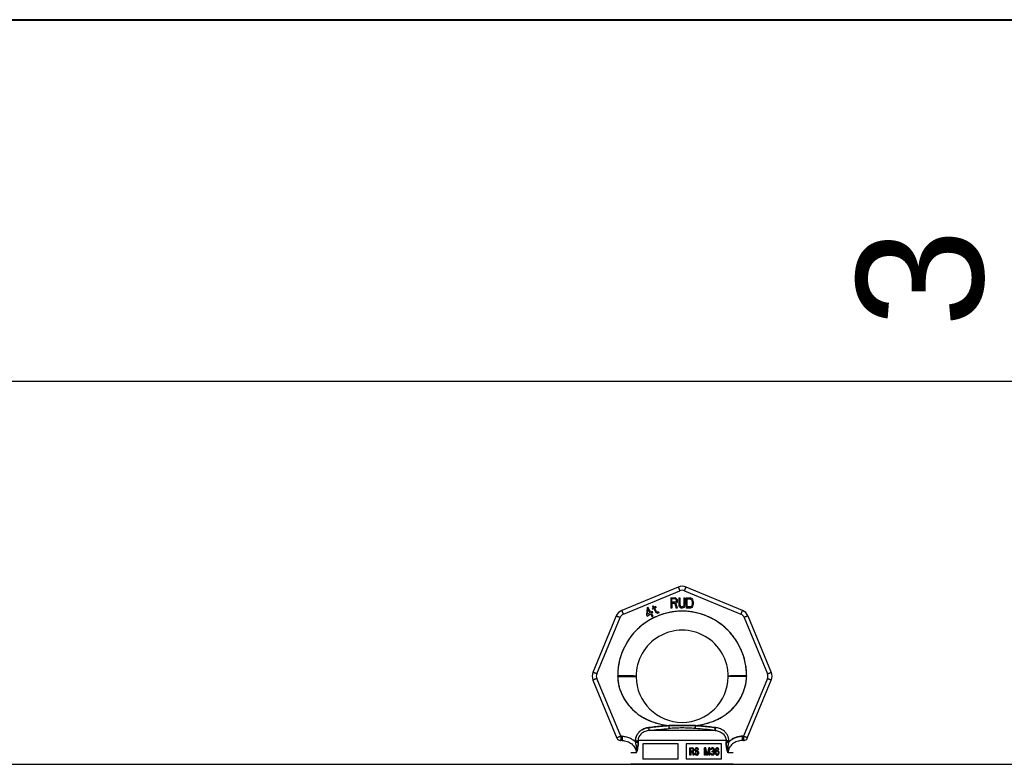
# Model space of a CAD drawing. Header units: millimetres. Extents: x 0 to 297, y 0 to 210.
# Tile 17 of 29: x 86 to 114, y 189 to 210. Entities that reach past the tile are written whole.
import ezdxf

# ---------------------------------------------------------------- set-up
doc = ezdxf.new("R2010")
doc.units = ezdxf.units.MM
doc.header["$LTSCALE"] = 16.335
doc.layers.get('0').update_dxf_attribs({"linetype": 'CONTINUOUS'})
doc.layers.add('001-M31079-X02', color=7, linetype='CONTINUOUS')
doc.styles.add('TEXTSTYLE_2', font='arial.ttf')

# ---------------------------------------------------------------- blocks, each defined once
blk = doc.blocks.new('MARGEA4_BL0', base_point=(148.514, 105.014))
at = {"color": 7, "linetype": 'Continuous'}
for p, q in [((297.014, 210.014), (0.014, 210.014)), ((287.014, 200.014), (10.014, 200.014))]:
    blk.add_line(p, q, dxfattribs=at)
at = {"color": 7, "linetype": 'Continuous', "style": 'TEXTSTYLE_2', "oblique": 0}
blk.add_text('3', height=3.5, rotation=90, dxfattribs=at).set_placement((113.139, 201.514))

msp = doc.modelspace()

# ---------------------------------------------------------------- linework, layer by layer
at = {"color": 7, "linetype": 'Continuous'}
for p, q in [((0, 210), (297, 210)), ((64.506, 189.436), (116.835, 189.436))]:
    msp.add_line(p, q, dxfattribs=at)
at = {"layer": '001-M31079-X02', "color": 9, "linetype": 'Continuous'}
for p, q in [((104.705, 194.334), (103.147, 193.688)), ((103.19, 193.588), (104.749, 194.233)), ((104.878, 194.233), (106.437, 193.588)), ((106.48, 193.688), (104.922, 194.334)), ((102.993, 193.535), (102.348, 191.977)), ((102.452, 191.937), (103.098, 193.496)), ((106.529, 193.496), (107.175, 191.937)), ((106.634, 193.535), (107.279, 191.977)), ((102.348, 191.76), (103.011, 190.159)), ((103.114, 190.21), (102.452, 191.807)), ((103.032, 191.865), (103.032, 191.885)), ((107.175, 191.807), (106.513, 190.21)), ((106.596, 191.885), (106.595, 191.865)), ((106.616, 190.159), (107.279, 191.76)), ((105.724, 190.369), (103.903, 190.369)), ((104.444, 190.506), (104.45, 190.425)), ((104.444, 190.506), (104.45, 190.425)), ((105.177, 190.425), (105.183, 190.506)), ((105.183, 190.506), (105.177, 190.425)), ((103.114, 190.21), (103.114, 190.093)), ((103.152, 190.21), (103.114, 190.21)), ((103.152, 190.093), (103.114, 190.093)), ((103.152, 190.21), (103.152, 190.093)), ((106.475, 190.21), (106.475, 190.093)), ((106.513, 190.21), (106.475, 190.21)), ((106.513, 190.093), (106.475, 190.093)), ((106.513, 190.21), (106.513, 190.093)), ((103.524, 190.087), (103.524, 190.05)), ((106.03, 190.09), (103.597, 190.09)), ((106.103, 190.05), (106.103, 190.087)), ((103.546, 189.754), (103.399, 189.754)), ((106.228, 189.754), (106.081, 189.754))]:
    msp.add_line(p, q, dxfattribs=at)
at = {"layer": '001-M31079-X02', "color": 7, "linetype": 'Continuous'}
for p, q in [((104.505, 194.034), (104.505, 193.752)), ((104.505, 194.034), (104.618, 194.034)), ((104.533, 193.914), (104.533, 194.004)), ((104.623, 194.004), (104.533, 194.004)), ((104.623, 193.914), (104.533, 193.914)), ((104.641, 194.028), (104.618, 194.034)), ((104.623, 194.004), (104.637, 193.998)), ((104.637, 193.92), (104.623, 193.914)), ((104.637, 193.998), (104.646, 193.986)), ((104.646, 193.932), (104.637, 193.92)), ((104.641, 194.028), (104.66, 194.01)), ((104.646, 193.986), (104.651, 193.968)), ((104.651, 193.95), (104.646, 193.932)), ((104.651, 193.968), (104.651, 193.95)), ((104.66, 194.01), (104.674, 193.986)), ((104.674, 193.926), (104.66, 193.902)), ((104.674, 193.986), (104.679, 193.968)), ((104.679, 193.944), (104.674, 193.926)), ((104.679, 193.968), (104.679, 193.944)), ((104.722, 194.034), (104.722, 193.848)), ((104.722, 194.034), (104.75, 194.034)), ((104.75, 194.034), (104.75, 193.848)), ((104.863, 194.034), (104.863, 193.848)), ((104.863, 194.034), (104.891, 194.034)), ((104.891, 194.034), (104.891, 193.848)), ((104.929, 194.034), (104.929, 193.752)), ((104.929, 194.034), (105.042, 194.034)), ((104.957, 193.788), (104.957, 193.998)), ((105.042, 193.998), (104.957, 193.998)), ((105.066, 194.028), (105.042, 194.034)), ((105.042, 193.998), (105.061, 193.992)), ((105.061, 193.992), (105.075, 193.98)), ((105.066, 194.028), (105.085, 194.016)), ((105.075, 193.98), (105.085, 193.962)), ((105.085, 194.016), (105.103, 193.992)), ((105.085, 193.962), (105.089, 193.938)), ((105.089, 193.938), (105.089, 193.848)), ((105.103, 193.992), (105.113, 193.968)), ((105.118, 193.938), (105.113, 193.968)), ((105.118, 193.938), (105.118, 193.848)), ((103.842, 193.762), (103.825, 193.564)), ((103.866, 193.776), (103.842, 193.762)), ((103.854, 193.581), (103.866, 193.72)), ((103.947, 193.635), (103.866, 193.776)), ((103.866, 193.72), (103.923, 193.621)), ((103.988, 193.659), (103.947, 193.635)), ((104.018, 193.759), (103.985, 193.74)), ((103.985, 193.74), (103.997, 193.719)), ((104.006, 193.627), (103.988, 193.659)), ((104.014, 193.812), (103.993, 193.801)), ((103.993, 193.801), (104.018, 193.759)), ((104.03, 193.738), (103.997, 193.719)), ((104.038, 193.771), (104.014, 193.812)), ((104.03, 193.738), (104.09, 193.634)), ((104.083, 193.797), (104.038, 193.771)), ((104.05, 193.75), (104.095, 193.776)), ((104.104, 193.656), (104.05, 193.75)), ((104.083, 193.797), (104.095, 193.776)), ((104.09, 193.634), (104.11, 193.618)), ((104.104, 193.656), (104.117, 193.643)), ((104.136, 193.639), (104.117, 193.643)), ((104.159, 193.646), (104.136, 193.639)), ((104.159, 193.646), (104.171, 193.625)), ((104.533, 193.752), (104.505, 193.752)), ((104.533, 193.878), (104.533, 193.752)), ((104.613, 193.878), (104.533, 193.878)), ((104.613, 193.878), (104.651, 193.752)), ((104.66, 193.902), (104.641, 193.89)), ((104.684, 193.752), (104.641, 193.89)), ((104.684, 193.752), (104.651, 193.752)), ((104.722, 193.848), (104.726, 193.818)), ((104.726, 193.818), (104.736, 193.794)), ((104.736, 193.794), (104.755, 193.77)), ((104.75, 193.848), (104.755, 193.824)), ((104.755, 193.824), (104.764, 193.806)), ((104.755, 193.77), (104.773, 193.758)), ((104.764, 193.806), (104.778, 193.794)), ((104.797, 193.752), (104.773, 193.758)), ((104.797, 193.788), (104.778, 193.794)), ((104.797, 193.788), (104.816, 193.788)), ((104.816, 193.752), (104.797, 193.752)), ((104.835, 193.794), (104.816, 193.788)), ((104.839, 193.758), (104.816, 193.752)), ((104.849, 193.806), (104.835, 193.794)), ((104.858, 193.77), (104.839, 193.758)), ((104.858, 193.824), (104.849, 193.806)), ((104.863, 193.848), (104.858, 193.824)), ((104.877, 193.794), (104.858, 193.77)), ((104.887, 193.818), (104.877, 193.794)), ((104.887, 193.818), (104.891, 193.848)), ((105.042, 193.752), (104.929, 193.752)), ((105.042, 193.788), (104.957, 193.788)), ((105.061, 193.794), (105.042, 193.788)), ((105.066, 193.758), (105.042, 193.752)), ((105.075, 193.806), (105.061, 193.794)), ((105.085, 193.77), (105.066, 193.758)), ((105.085, 193.824), (105.075, 193.806)), ((105.089, 193.848), (105.085, 193.824)), ((105.103, 193.794), (105.085, 193.77)), ((105.113, 193.818), (105.103, 193.794)), ((105.113, 193.818), (105.118, 193.848)), ((103.825, 193.564), (103.843, 193.533)), ((103.843, 193.533), (103.941, 193.59)), ((103.923, 193.621), (103.854, 193.581)), ((103.941, 193.59), (103.98, 193.522)), ((104.006, 193.627), (103.966, 193.604)), ((104.008, 193.531), (103.966, 193.604)), ((103.98, 193.522), (104.008, 193.522)), ((104.11, 193.618), (104.128, 193.614)), ((104.128, 193.614), (104.143, 193.616)), ((104.171, 193.625), (104.143, 193.616)), ((103.032, 191.885), (103.032, 191.865)), ((106.595, 191.865), (106.596, 191.885)), ((103.524, 190.05), (103.524, 190.087)), ((103.524, 190.087), (103.524, 190.05)), ((103.597, 190.09), (103.597, 190.053)), ((103.724, 190.001), (103.724, 189.577)), ((104.7, 190.001), (103.724, 190.001)), ((104.7, 189.577), (104.7, 190.001)), ((104.927, 190.001), (104.927, 189.577)), ((105.903, 190.001), (104.927, 190.001)), ((105.027, 189.692), (105.027, 189.89)), ((105.027, 189.89), (105.104, 189.89)), ((105.033, 189.692), (105.033, 189.89)), ((105.044, 189.869), (105.044, 189.805)), ((105.106, 189.869), (105.044, 189.869)), ((105.051, 189.805), (105.051, 189.869)), ((105.112, 189.885), (105.097, 189.89)), ((105.1, 189.869), (105.109, 189.864)), ((105.118, 189.885), (105.104, 189.89)), ((105.106, 189.869), (105.115, 189.864)), ((105.115, 189.864), (105.109, 189.864)), ((105.109, 189.864), (105.115, 189.856)), ((105.115, 189.818), (105.109, 189.81)), ((105.118, 189.885), (105.112, 189.885)), ((105.123, 189.873), (105.112, 189.885)), ((105.115, 189.864), (105.121, 189.856)), ((105.115, 189.856), (105.118, 189.843)), ((105.121, 189.856), (105.115, 189.856)), ((105.118, 189.831), (105.115, 189.818)), ((105.121, 189.818), (105.115, 189.81)), ((105.121, 189.818), (105.115, 189.818)), ((105.13, 189.873), (105.118, 189.885)), ((105.118, 189.831), (105.118, 189.843)), ((105.124, 189.843), (105.118, 189.843)), ((105.124, 189.831), (105.118, 189.831)), ((105.121, 189.856), (105.124, 189.843)), ((105.124, 189.831), (105.121, 189.818)), ((105.13, 189.873), (105.123, 189.873)), ((105.132, 189.856), (105.123, 189.873)), ((105.124, 189.843), (105.124, 189.831)), ((105.139, 189.856), (105.13, 189.873)), ((105.135, 189.843), (105.132, 189.856)), ((105.139, 189.856), (105.132, 189.856)), ((105.132, 189.814), (105.135, 189.827)), ((105.135, 189.843), (105.135, 189.827)), ((105.142, 189.843), (105.135, 189.843)), ((105.142, 189.827), (105.135, 189.827)), ((105.142, 189.843), (105.139, 189.856)), ((105.139, 189.814), (105.142, 189.827)), ((105.142, 189.843), (105.142, 189.827)), ((105.173, 189.86), (105.17, 189.843)), ((105.17, 189.827), (105.17, 189.843)), ((105.177, 189.843), (105.17, 189.843)), ((105.17, 189.827), (105.173, 189.81)), ((105.177, 189.827), (105.17, 189.827)), ((105.185, 189.877), (105.173, 189.86)), ((105.18, 189.86), (105.173, 189.86)), ((105.18, 189.86), (105.177, 189.843)), ((105.177, 189.843), (105.177, 189.827)), ((105.177, 189.827), (105.18, 189.81)), ((105.191, 189.877), (105.18, 189.86)), ((105.197, 189.885), (105.185, 189.877)), ((105.191, 189.877), (105.185, 189.877)), ((105.188, 189.839), (105.191, 189.852)), ((105.188, 189.839), (105.188, 189.831)), ((105.194, 189.839), (105.188, 189.839)), ((105.191, 189.818), (105.188, 189.831)), ((105.194, 189.831), (105.188, 189.831)), ((105.203, 189.885), (105.191, 189.877)), ((105.191, 189.852), (105.199, 189.86)), ((105.197, 189.852), (105.191, 189.852)), ((105.197, 189.818), (105.191, 189.818)), ((105.199, 189.81), (105.191, 189.818)), ((105.194, 189.839), (105.197, 189.852)), ((105.194, 189.831), (105.194, 189.839)), ((105.197, 189.818), (105.194, 189.831)), ((105.208, 189.89), (105.197, 189.885)), ((105.203, 189.885), (105.197, 189.885)), ((105.197, 189.852), (105.206, 189.86)), ((105.206, 189.81), (105.197, 189.818)), ((105.199, 189.86), (105.208, 189.864)), ((105.206, 189.86), (105.199, 189.86)), ((105.215, 189.89), (105.203, 189.885)), ((105.206, 189.86), (105.215, 189.864)), ((105.229, 189.89), (105.208, 189.89)), ((105.232, 189.864), (105.208, 189.864)), ((105.238, 189.885), (105.223, 189.89)), ((105.226, 189.864), (105.235, 189.86)), ((105.244, 189.885), (105.229, 189.89)), ((105.232, 189.864), (105.241, 189.86)), ((105.241, 189.86), (105.235, 189.86)), ((105.235, 189.86), (105.24, 189.852)), ((105.244, 189.885), (105.238, 189.885)), ((105.249, 189.873), (105.238, 189.885)), ((105.24, 189.852), (105.243, 189.843)), ((105.247, 189.852), (105.24, 189.852)), ((105.241, 189.86), (105.247, 189.852)), ((105.243, 189.843), (105.267, 189.843)), ((105.256, 189.873), (105.244, 189.885)), ((105.247, 189.852), (105.25, 189.843)), ((105.256, 189.873), (105.249, 189.873)), ((105.258, 189.856), (105.249, 189.873)), ((105.265, 189.856), (105.256, 189.873)), ((105.261, 189.843), (105.258, 189.856)), ((105.265, 189.856), (105.258, 189.856)), ((105.267, 189.843), (105.265, 189.856)), ((105.434, 189.692), (105.434, 189.89)), ((105.467, 189.89), (105.434, 189.89)), ((105.44, 189.89), (105.44, 189.692)), ((105.451, 189.848), (105.451, 189.692)), ((105.451, 189.848), (105.492, 189.692)), ((105.458, 189.848), (105.451, 189.848)), ((105.458, 189.692), (105.458, 189.848)), ((105.458, 189.848), (105.499, 189.692)), ((105.504, 189.713), (105.46, 189.89)), ((105.51, 189.713), (105.467, 189.89)), ((105.548, 189.89), (105.504, 189.713)), ((105.554, 189.89), (105.51, 189.713)), ((105.516, 189.692), (105.557, 189.848)), ((105.522, 189.692), (105.563, 189.848)), ((105.581, 189.89), (105.548, 189.89)), ((105.557, 189.692), (105.557, 189.848)), ((105.563, 189.848), (105.557, 189.848)), ((105.563, 189.848), (105.563, 189.692)), ((105.574, 189.89), (105.574, 189.692)), ((105.581, 189.692), (105.581, 189.89)), ((105.603, 189.86), (105.6, 189.843)), ((105.622, 189.843), (105.6, 189.843)), ((105.615, 189.877), (105.603, 189.86)), ((105.61, 189.86), (105.603, 189.86)), ((105.61, 189.86), (105.607, 189.843)), ((105.622, 189.877), (105.61, 189.86)), ((105.627, 189.885), (105.615, 189.877)), ((105.622, 189.877), (105.615, 189.877)), ((105.615, 189.843), (105.621, 189.856)), ((105.621, 189.856), (105.63, 189.864)), ((105.628, 189.856), (105.621, 189.856)), ((105.633, 189.885), (105.622, 189.877)), ((105.622, 189.843), (105.628, 189.856)), ((105.647, 189.89), (105.627, 189.885)), ((105.633, 189.885), (105.627, 189.885)), ((105.628, 189.856), (105.636, 189.864)), ((105.63, 189.864), (105.644, 189.869)), ((105.636, 189.864), (105.63, 189.864)), ((105.654, 189.89), (105.633, 189.885)), ((105.636, 189.864), (105.651, 189.869)), ((105.663, 189.869), (105.644, 189.869)), ((105.66, 189.89), (105.647, 189.89)), ((105.674, 189.885), (105.653, 189.89)), ((105.656, 189.869), (105.671, 189.864)), ((105.68, 189.885), (105.66, 189.89)), ((105.663, 189.869), (105.677, 189.864)), ((105.677, 189.864), (105.671, 189.864)), ((105.671, 189.864), (105.68, 189.856)), ((105.68, 189.885), (105.674, 189.885)), ((105.685, 189.877), (105.674, 189.885)), ((105.68, 189.818), (105.674, 189.81)), ((105.677, 189.864), (105.686, 189.856)), ((105.692, 189.877), (105.68, 189.885)), ((105.686, 189.856), (105.68, 189.856)), ((105.68, 189.856), (105.685, 189.843)), ((105.685, 189.835), (105.68, 189.818)), ((105.686, 189.818), (105.68, 189.81)), ((105.686, 189.818), (105.68, 189.818)), ((105.692, 189.877), (105.685, 189.877)), ((105.697, 189.86), (105.685, 189.877)), ((105.685, 189.835), (105.685, 189.843)), ((105.692, 189.843), (105.685, 189.843)), ((105.692, 189.835), (105.685, 189.835)), ((105.686, 189.856), (105.692, 189.843)), ((105.692, 189.835), (105.686, 189.818)), ((105.691, 189.805), (105.697, 189.818)), ((105.704, 189.86), (105.692, 189.877)), ((105.692, 189.843), (105.692, 189.835)), ((105.7, 189.843), (105.697, 189.86)), ((105.704, 189.86), (105.697, 189.86)), ((105.697, 189.818), (105.7, 189.835)), ((105.704, 189.818), (105.697, 189.818)), ((105.698, 189.805), (105.704, 189.818)), ((105.7, 189.843), (105.7, 189.835)), ((105.707, 189.843), (105.7, 189.843)), ((105.707, 189.835), (105.7, 189.835)), ((105.707, 189.843), (105.704, 189.86)), ((105.704, 189.818), (105.707, 189.835)), ((105.707, 189.835), (105.707, 189.843)), ((105.729, 189.835), (105.726, 189.805)), ((105.735, 189.856), (105.729, 189.835)), ((105.736, 189.835), (105.729, 189.835)), ((105.736, 189.835), (105.733, 189.805)), ((105.744, 189.873), (105.735, 189.856)), ((105.742, 189.856), (105.735, 189.856)), ((105.742, 189.856), (105.736, 189.835)), ((105.741, 189.805), (105.744, 189.831)), ((105.75, 189.873), (105.742, 189.856)), ((105.759, 189.885), (105.744, 189.873)), ((105.75, 189.873), (105.744, 189.873)), ((105.744, 189.831), (105.747, 189.843)), ((105.75, 189.831), (105.744, 189.831)), ((105.747, 189.843), (105.753, 189.856)), ((105.753, 189.843), (105.747, 189.843)), ((105.748, 189.805), (105.75, 189.831)), ((105.765, 189.885), (105.75, 189.873)), ((105.75, 189.831), (105.753, 189.843)), ((105.753, 189.856), (105.761, 189.864)), ((105.753, 189.843), (105.759, 189.856)), ((105.759, 189.856), (105.753, 189.856)), ((105.773, 189.89), (105.759, 189.885)), ((105.765, 189.885), (105.759, 189.885)), ((105.759, 189.856), (105.768, 189.864)), ((105.773, 189.818), (105.759, 189.814)), ((105.761, 189.864), (105.77, 189.869)), ((105.768, 189.864), (105.761, 189.864)), ((105.78, 189.89), (105.765, 189.885)), ((105.78, 189.818), (105.765, 189.814)), ((105.768, 189.864), (105.777, 189.869)), ((105.794, 189.869), (105.77, 189.869)), ((105.791, 189.89), (105.773, 189.89)), ((105.794, 189.818), (105.773, 189.818)), ((105.8, 189.885), (105.785, 189.89)), ((105.788, 189.869), (105.797, 189.864)), ((105.802, 189.814), (105.788, 189.818)), ((105.806, 189.885), (105.791, 189.89)), ((105.794, 189.869), (105.803, 189.864)), ((105.809, 189.814), (105.794, 189.818)), ((105.803, 189.864), (105.797, 189.864)), ((105.797, 189.864), (105.805, 189.856)), ((105.806, 189.885), (105.8, 189.885)), ((105.814, 189.873), (105.8, 189.885)), ((105.803, 189.864), (105.812, 189.856)), ((105.812, 189.856), (105.805, 189.856)), ((105.805, 189.856), (105.811, 189.843)), ((105.821, 189.873), (105.806, 189.885)), ((105.832, 189.843), (105.811, 189.843)), ((105.812, 189.856), (105.818, 189.843)), ((105.821, 189.873), (105.814, 189.873)), ((105.823, 189.856), (105.814, 189.873)), ((105.829, 189.856), (105.821, 189.873)), ((105.826, 189.843), (105.823, 189.856)), ((105.829, 189.856), (105.823, 189.856)), ((105.832, 189.843), (105.829, 189.856)), ((105.903, 189.577), (105.903, 190.001)), ((106.03, 190.09), (106.03, 190.053)), ((106.103, 190.087), (106.103, 190.05)), ((104.7, 189.577), (103.724, 189.577)), ((105.903, 189.577), (104.927, 189.577)), ((105.051, 189.692), (105.027, 189.692)), ((105.044, 189.805), (105.106, 189.805)), ((105.044, 189.78), (105.044, 189.692)), ((105.101, 189.78), (105.044, 189.78)), ((105.051, 189.78), (105.051, 189.692)), ((105.094, 189.78), (105.118, 189.692)), ((105.109, 189.81), (105.1, 189.805)), ((105.101, 189.78), (105.124, 189.692)), ((105.115, 189.81), (105.106, 189.805)), ((105.115, 189.81), (105.109, 189.81)), ((105.112, 189.789), (105.123, 189.797)), ((105.138, 189.692), (105.112, 189.789)), ((105.118, 189.789), (105.112, 189.789)), ((105.118, 189.789), (105.13, 189.797)), ((105.145, 189.692), (105.118, 189.789)), ((105.145, 189.692), (105.118, 189.692)), ((105.123, 189.797), (105.132, 189.814)), ((105.13, 189.797), (105.123, 189.797)), ((105.13, 189.797), (105.139, 189.814)), ((105.139, 189.814), (105.132, 189.814)), ((105.161, 189.746), (105.164, 189.73)), ((105.186, 189.746), (105.161, 189.746)), ((105.164, 189.73), (105.173, 189.709)), ((105.171, 189.73), (105.164, 189.73)), ((105.168, 189.746), (105.171, 189.73)), ((105.171, 189.73), (105.18, 189.709)), ((105.18, 189.81), (105.173, 189.81)), ((105.173, 189.81), (105.185, 189.793)), ((105.18, 189.709), (105.173, 189.709)), ((105.173, 189.709), (105.188, 189.696)), ((105.182, 189.734), (105.179, 189.746)), ((105.18, 189.81), (105.191, 189.793)), ((105.18, 189.709), (105.194, 189.696)), ((105.188, 189.734), (105.182, 189.734)), ((105.191, 189.721), (105.182, 189.734)), ((105.191, 189.793), (105.185, 189.793)), ((105.185, 189.793), (105.197, 189.784)), ((105.188, 189.734), (105.186, 189.746)), ((105.197, 189.721), (105.188, 189.734)), ((105.194, 189.696), (105.188, 189.696)), ((105.188, 189.696), (105.202, 189.692)), ((105.191, 189.793), (105.203, 189.784)), ((105.197, 189.721), (105.191, 189.721)), ((105.202, 189.717), (105.191, 189.721)), ((105.194, 189.696), (105.209, 189.692)), ((105.203, 189.784), (105.197, 189.784)), ((105.197, 189.784), (105.208, 189.78)), ((105.209, 189.717), (105.197, 189.721)), ((105.206, 189.81), (105.199, 189.81)), ((105.208, 189.805), (105.199, 189.81)), ((105.232, 189.717), (105.202, 189.717)), ((105.232, 189.692), (105.202, 189.692)), ((105.203, 189.784), (105.215, 189.78)), ((105.215, 189.805), (105.206, 189.81)), ((105.232, 189.805), (105.208, 189.805)), ((105.232, 189.78), (105.208, 189.78)), ((105.24, 189.801), (105.226, 189.805)), ((105.226, 189.78), (105.238, 189.776)), ((105.238, 189.721), (105.226, 189.717)), ((105.226, 189.692), (105.24, 189.696)), ((105.247, 189.801), (105.232, 189.805)), ((105.232, 189.78), (105.244, 189.776)), ((105.244, 189.721), (105.232, 189.717)), ((105.232, 189.692), (105.247, 189.696)), ((105.244, 189.776), (105.238, 189.776)), ((105.238, 189.776), (105.246, 189.768)), ((105.246, 189.73), (105.238, 189.721)), ((105.244, 189.721), (105.238, 189.721)), ((105.247, 189.801), (105.24, 189.801)), ((105.252, 189.793), (105.24, 189.801)), ((105.24, 189.696), (105.252, 189.704)), ((105.247, 189.696), (105.24, 189.696)), ((105.244, 189.776), (105.253, 189.768)), ((105.253, 189.73), (105.244, 189.721)), ((105.253, 189.768), (105.246, 189.768)), ((105.246, 189.768), (105.252, 189.755)), ((105.252, 189.742), (105.246, 189.73)), ((105.253, 189.73), (105.246, 189.73)), ((105.259, 189.793), (105.247, 189.801)), ((105.247, 189.696), (105.259, 189.704)), ((105.259, 189.793), (105.252, 189.793)), ((105.264, 189.776), (105.252, 189.793)), ((105.252, 189.742), (105.252, 189.755)), ((105.259, 189.755), (105.252, 189.755)), ((105.259, 189.742), (105.252, 189.742)), ((105.252, 189.704), (105.264, 189.721)), ((105.259, 189.704), (105.252, 189.704)), ((105.253, 189.768), (105.259, 189.755)), ((105.259, 189.742), (105.253, 189.73)), ((105.27, 189.776), (105.259, 189.793)), ((105.259, 189.755), (105.259, 189.742)), ((105.259, 189.704), (105.27, 189.721)), ((105.27, 189.759), (105.264, 189.776)), ((105.27, 189.776), (105.264, 189.776)), ((105.264, 189.721), (105.27, 189.738)), ((105.27, 189.721), (105.264, 189.721)), ((105.276, 189.759), (105.27, 189.776)), ((105.27, 189.759), (105.27, 189.738)), ((105.276, 189.759), (105.27, 189.759)), ((105.27, 189.721), (105.276, 189.738)), ((105.276, 189.738), (105.27, 189.738)), ((105.276, 189.738), (105.276, 189.759)), ((105.458, 189.692), (105.434, 189.692)), ((105.522, 189.692), (105.492, 189.692)), ((105.51, 189.713), (105.504, 189.713)), ((105.581, 189.692), (105.557, 189.692)), ((105.598, 189.738), (105.6, 189.725)), ((105.619, 189.738), (105.598, 189.738)), ((105.607, 189.725), (105.6, 189.725)), ((105.6, 189.725), (105.606, 189.713)), ((105.604, 189.738), (105.607, 189.725)), ((105.613, 189.713), (105.606, 189.713)), ((105.606, 189.713), (105.615, 189.704)), ((105.607, 189.725), (105.613, 189.713)), ((105.615, 189.73), (105.612, 189.738)), ((105.613, 189.713), (105.622, 189.704)), ((105.622, 189.73), (105.615, 189.73)), ((105.621, 189.721), (105.615, 189.73)), ((105.622, 189.704), (105.615, 189.704)), ((105.615, 189.704), (105.627, 189.696)), ((105.622, 189.73), (105.619, 189.738)), ((105.628, 189.721), (105.621, 189.721)), ((105.627, 189.717), (105.621, 189.721)), ((105.628, 189.721), (105.622, 189.73)), ((105.622, 189.704), (105.633, 189.696)), ((105.633, 189.717), (105.627, 189.717)), ((105.641, 189.713), (105.627, 189.717)), ((105.633, 189.696), (105.627, 189.696)), ((105.627, 189.696), (105.639, 189.692)), ((105.633, 189.717), (105.628, 189.721)), ((105.648, 189.713), (105.633, 189.717)), ((105.633, 189.696), (105.645, 189.692)), ((105.669, 189.692), (105.639, 189.692)), ((105.666, 189.713), (105.641, 189.713)), ((105.644, 189.784), (105.644, 189.801)), ((105.663, 189.801), (105.644, 189.801)), ((105.663, 189.784), (105.644, 189.784)), ((105.651, 189.801), (105.651, 189.784)), ((105.674, 189.81), (105.656, 189.801)), ((105.656, 189.784), (105.674, 189.78)), ((105.674, 189.717), (105.659, 189.713)), ((105.662, 189.692), (105.674, 189.696)), ((105.68, 189.81), (105.663, 189.801)), ((105.663, 189.784), (105.68, 189.78)), ((105.68, 189.717), (105.666, 189.713)), ((105.669, 189.692), (105.68, 189.696)), ((105.68, 189.81), (105.674, 189.81)), ((105.68, 189.78), (105.674, 189.78)), ((105.674, 189.78), (105.682, 189.772)), ((105.68, 189.721), (105.674, 189.717)), ((105.68, 189.717), (105.674, 189.717)), ((105.674, 189.696), (105.685, 189.704)), ((105.68, 189.696), (105.674, 189.696)), ((105.68, 189.793), (105.691, 189.805)), ((105.686, 189.793), (105.68, 189.793)), ((105.694, 189.784), (105.68, 189.793)), ((105.68, 189.78), (105.689, 189.772)), ((105.685, 189.73), (105.68, 189.721)), ((105.686, 189.721), (105.68, 189.717)), ((105.686, 189.721), (105.68, 189.721)), ((105.68, 189.696), (105.692, 189.704)), ((105.682, 189.772), (105.688, 189.755)), ((105.689, 189.772), (105.682, 189.772)), ((105.688, 189.738), (105.685, 189.73)), ((105.692, 189.73), (105.685, 189.73)), ((105.685, 189.704), (105.694, 189.713)), ((105.692, 189.704), (105.685, 189.704)), ((105.686, 189.793), (105.698, 189.805)), ((105.701, 189.784), (105.686, 189.793)), ((105.692, 189.73), (105.686, 189.721)), ((105.688, 189.738), (105.688, 189.755)), ((105.695, 189.755), (105.688, 189.755)), ((105.695, 189.738), (105.688, 189.738)), ((105.689, 189.772), (105.695, 189.755)), ((105.698, 189.805), (105.691, 189.805)), ((105.695, 189.738), (105.692, 189.73)), ((105.692, 189.704), (105.701, 189.713)), ((105.701, 189.784), (105.694, 189.784)), ((105.7, 189.772), (105.694, 189.784)), ((105.694, 189.713), (105.7, 189.725)), ((105.701, 189.713), (105.694, 189.713)), ((105.695, 189.755), (105.695, 189.738)), ((105.703, 189.755), (105.7, 189.772)), ((105.707, 189.772), (105.7, 189.772)), ((105.7, 189.725), (105.703, 189.738)), ((105.7, 189.725), (105.707, 189.725)), ((105.707, 189.772), (105.701, 189.784)), ((105.701, 189.713), (105.707, 189.725)), ((105.703, 189.755), (105.703, 189.738)), ((105.709, 189.755), (105.703, 189.755)), ((105.709, 189.738), (105.703, 189.738)), ((105.709, 189.755), (105.707, 189.772)), ((105.707, 189.725), (105.709, 189.738)), ((105.709, 189.738), (105.709, 189.755)), ((105.726, 189.776), (105.726, 189.805)), ((105.733, 189.805), (105.726, 189.805)), ((105.726, 189.776), (105.729, 189.746)), ((105.733, 189.776), (105.726, 189.776)), ((105.729, 189.746), (105.735, 189.725)), ((105.736, 189.746), (105.729, 189.746)), ((105.733, 189.805), (105.733, 189.776)), ((105.733, 189.776), (105.736, 189.746)), ((105.742, 189.725), (105.735, 189.725)), ((105.735, 189.725), (105.744, 189.709)), ((105.736, 189.746), (105.742, 189.725)), ((105.759, 189.814), (105.741, 189.797)), ((105.741, 189.805), (105.741, 189.797)), ((105.748, 189.805), (105.741, 189.805)), ((105.748, 189.797), (105.741, 189.797)), ((105.742, 189.725), (105.75, 189.709)), ((105.744, 189.763), (105.747, 189.776)), ((105.744, 189.763), (105.744, 189.751)), ((105.75, 189.763), (105.744, 189.763)), ((105.747, 189.738), (105.744, 189.751)), ((105.75, 189.751), (105.744, 189.751)), ((105.75, 189.709), (105.744, 189.709)), ((105.744, 189.709), (105.759, 189.696)), ((105.747, 189.776), (105.753, 189.784)), ((105.753, 189.776), (105.747, 189.776)), ((105.753, 189.738), (105.747, 189.738)), ((105.753, 189.725), (105.747, 189.738)), ((105.765, 189.814), (105.748, 189.797)), ((105.748, 189.797), (105.748, 189.805)), ((105.75, 189.763), (105.753, 189.776)), ((105.75, 189.751), (105.75, 189.763)), ((105.753, 189.738), (105.75, 189.751)), ((105.75, 189.709), (105.765, 189.696)), ((105.753, 189.784), (105.761, 189.793)), ((105.753, 189.776), (105.759, 189.784)), ((105.759, 189.784), (105.753, 189.784)), ((105.759, 189.725), (105.753, 189.738)), ((105.759, 189.725), (105.753, 189.725)), ((105.761, 189.717), (105.753, 189.725)), ((105.765, 189.814), (105.759, 189.814)), ((105.759, 189.784), (105.768, 189.793)), ((105.768, 189.717), (105.759, 189.725)), ((105.765, 189.696), (105.759, 189.696)), ((105.759, 189.696), (105.773, 189.692)), ((105.761, 189.793), (105.77, 189.797)), ((105.768, 189.793), (105.761, 189.793)), ((105.768, 189.717), (105.761, 189.717)), ((105.77, 189.713), (105.761, 189.717)), ((105.765, 189.696), (105.78, 189.692)), ((105.768, 189.793), (105.777, 189.797)), ((105.777, 189.713), (105.768, 189.717)), ((105.797, 189.797), (105.77, 189.797)), ((105.797, 189.713), (105.77, 189.713)), ((105.794, 189.692), (105.773, 189.692)), ((105.788, 189.692), (105.802, 189.696)), ((105.791, 189.797), (105.8, 189.793)), ((105.8, 189.717), (105.791, 189.713)), ((105.794, 189.692), (105.809, 189.696)), ((105.797, 189.797), (105.806, 189.793)), ((105.806, 189.717), (105.797, 189.713)), ((105.806, 189.793), (105.8, 189.793)), ((105.8, 189.793), (105.808, 189.784)), ((105.808, 189.725), (105.8, 189.717)), ((105.806, 189.717), (105.8, 189.717)), ((105.809, 189.814), (105.802, 189.814)), ((105.817, 189.801), (105.802, 189.814)), ((105.802, 189.696), (105.817, 189.709)), ((105.809, 189.696), (105.802, 189.696)), ((105.806, 189.793), (105.815, 189.784)), ((105.815, 189.725), (105.806, 189.717)), ((105.815, 189.784), (105.808, 189.784)), ((105.808, 189.784), (105.814, 189.776)), ((105.814, 189.738), (105.808, 189.725)), ((105.815, 189.725), (105.808, 189.725)), ((105.824, 189.801), (105.809, 189.814)), ((105.809, 189.696), (105.824, 189.709)), ((105.814, 189.776), (105.817, 189.763)), ((105.821, 189.776), (105.814, 189.776)), ((105.817, 189.751), (105.814, 189.738)), ((105.821, 189.738), (105.814, 189.738)), ((105.815, 189.784), (105.821, 189.776)), ((105.821, 189.738), (105.815, 189.725)), ((105.817, 189.801), (105.824, 189.801)), ((105.826, 189.789), (105.817, 189.801)), ((105.817, 189.751), (105.817, 189.763)), ((105.817, 189.763), (105.824, 189.763)), ((105.824, 189.751), (105.817, 189.751)), ((105.817, 189.709), (105.826, 189.725)), ((105.824, 189.709), (105.817, 189.709)), ((105.821, 189.776), (105.824, 189.763)), ((105.824, 189.751), (105.821, 189.738)), ((105.832, 189.789), (105.824, 189.801)), ((105.824, 189.763), (105.824, 189.751)), ((105.824, 189.709), (105.832, 189.725)), ((105.832, 189.768), (105.826, 189.789)), ((105.832, 189.789), (105.826, 189.789)), ((105.826, 189.725), (105.832, 189.746)), ((105.832, 189.725), (105.826, 189.725)), ((105.838, 189.768), (105.832, 189.789)), ((105.832, 189.768), (105.832, 189.746)), ((105.838, 189.768), (105.832, 189.768)), ((105.832, 189.725), (105.838, 189.746)), ((105.838, 189.746), (105.832, 189.746)), ((105.838, 189.746), (105.838, 189.768)), ((106.228, 189.436), (103.399, 189.436))]:
    msp.add_line(p, q, dxfattribs=at)
at = {"layer": '001-M31079-X02', "color": 9, "linetype": 'Continuous'}
for centre, radius, start, end in [((104.814, 194.073), 0.283, 67.5, 112.5), ((104.814, 194.076), 0.17, 67.5027, 112.4973), ((103.255, 193.427), 0.283, 112.5, 157.5), ((104.814, 191.885), 1.782, 359.9999, 180.0001), ((106.372, 193.427), 0.283, 22.5, 67.5), ((103.255, 193.431), 0.17, 112.5027, 157.4973), ((106.372, 193.431), 0.17, 22.5027, 67.4973), ((102.609, 191.868), 0.283, 157.5, 202.5), ((102.609, 191.872), 0.17, 157.5027, 202.4973), ((104.814, 191.868), 1.273, 180.6298, 359.3702), ((107.018, 191.872), 0.17, 337.5027, 22.4973), ((107.018, 191.868), 0.283, 337.5, 22.5), ((104.814, 346.432), 155.926, 269.86427, 270.13573), ((103.114, 190.206), 0.113, 202.5, 270), ((106.513, 190.206), 0.113, 270, 337.5)]:
    msp.add_arc(centre, radius, start, end, dxfattribs=at)
at = {"layer": '001-M31079-X02', "color": 7, "linetype": 'Continuous'}
for centre, radius, start, end in [((104.814, 191.868), 1.273, 359.3702, 180.6298), ((104.814, 191.885), 1.782, 180.0001, 180.6298), ((104.814, 191.885), 1.782, 359.3702, 360)]:
    msp.add_arc(centre, radius, start, end, dxfattribs=at)
at = {"layer": '001-M31079-X02', "color": 9, "linetype": 'Continuous'}
for points, knots in [([(104.705, 194.334), (104.707, 194.335), (104.708, 194.326), (104.712, 194.321), (104.716, 194.31), (104.722, 194.298), (104.728, 194.283), (104.734, 194.268), (104.741, 194.251), (104.746, 194.239), (104.749, 194.233)], [0, 0, 0, 0, 0.059983, 0.133152, 0.232556, 0.355295, 0.497786, 0.655866, 0.824917, 1, 1, 1, 1]), ([(104.878, 194.233), (104.881, 194.239), (104.886, 194.251), (104.893, 194.268), (104.9, 194.283), (104.906, 194.298), (104.911, 194.31), (104.915, 194.321), (104.919, 194.326), (104.92, 194.335), (104.922, 194.334)], [0, 0, 0, 0, 0.175075, 0.344128, 0.502209, 0.644701, 0.767442, 0.866847, 0.940017, 1, 1, 1, 1]), ([(103.19, 193.588), (103.187, 193.593), (103.183, 193.605), (103.175, 193.622), (103.169, 193.638), (103.163, 193.652), (103.157, 193.664), (103.153, 193.675), (103.149, 193.68), (103.149, 193.689), (103.147, 193.688)], [0, 0, 0, 0, 0.175076, 0.344129, 0.50221, 0.644702, 0.767443, 0.866847, 0.940017, 1, 1, 1, 1]), ([(106.48, 193.688), (106.478, 193.689), (106.478, 193.68), (106.474, 193.675), (106.47, 193.664), (106.464, 193.652), (106.458, 193.638), (106.452, 193.622), (106.444, 193.605), (106.44, 193.593), (106.437, 193.588)], [0, 0, 0, 0, 0.059982, 0.133151, 0.232555, 0.355294, 0.497785, 0.655865, 0.824916, 1, 1, 1, 1]), ([(102.993, 193.535), (102.994, 193.537), (103.001, 193.532), (103.009, 193.531), (103.019, 193.527), (103.032, 193.522), (103.047, 193.516), (103.063, 193.51), (103.08, 193.503), (103.092, 193.498), (103.098, 193.496)], [0, 0, 0, 0, 0.060939, 0.13446, 0.234172, 0.357122, 0.499648, 0.657498, 0.82596, 1, 1, 1, 1]), ([(106.634, 193.535), (106.633, 193.537), (106.626, 193.532), (106.619, 193.531), (106.608, 193.527), (106.595, 193.522), (106.58, 193.516), (106.564, 193.51), (106.547, 193.503), (106.535, 193.498), (106.529, 193.496)], [0, 0, 0, 0, 0.060939, 0.13446, 0.234172, 0.357122, 0.499648, 0.657499, 0.82596, 1, 1, 1, 1]), ([(102.452, 191.807), (102.446, 191.805), (102.434, 191.8), (102.417, 191.792), (102.4, 191.785), (102.385, 191.779), (102.373, 191.773), (102.362, 191.768), (102.356, 191.764), (102.347, 191.762), (102.348, 191.76)], [0, 0, 0, 0, 0.172813, 0.340679, 0.498422, 0.641178, 0.764549, 0.864741, 0.938687, 1, 1, 1, 1]), ([(102.452, 191.937), (102.446, 191.939), (102.435, 191.944), (102.417, 191.951), (102.401, 191.958), (102.386, 191.964), (102.374, 191.968), (102.363, 191.973), (102.356, 191.974), (102.349, 191.979), (102.348, 191.977)], [0, 0, 0, 0, 0.174033, 0.342496, 0.500347, 0.642875, 0.765826, 0.865539, 0.93906, 1, 1, 1, 1]), ([(103.541, 191.868), (103.541, 191.87), (103.534, 191.871), (103.525, 191.873), (103.506, 191.874), (103.482, 191.876), (103.452, 191.878), (103.416, 191.879), (103.373, 191.881), (103.326, 191.882), (103.273, 191.883), (103.216, 191.884), (103.156, 191.885), (103.094, 191.885), (103.052, 191.885), (103.032, 191.885)], [0, 0, 0, 0, 0.008147, 0.030122, 0.065102, 0.111906, 0.171754, 0.243396, 0.326525, 0.419958, 0.524649, 0.635542, 0.753292, 0.877761, 1, 1, 1, 1]), ([(103.032, 191.885), (103.052, 191.885), (103.092, 191.885), (103.152, 191.885), (103.209, 191.884), (103.264, 191.883), (103.315, 191.882), (103.362, 191.881), (103.406, 191.88), (103.444, 191.878), (103.477, 191.877), (103.503, 191.875), (103.523, 191.873), (103.533, 191.871), (103.541, 191.87), (103.541, 191.868)], [0, 0, 0, 0, 0.119288, 0.238247, 0.350571, 0.45599, 0.557349, 0.651027, 0.736645, 0.812439, 0.877767, 0.929425, 0.967654, 0.991452, 1, 1, 1, 1]), ([(103.032, 191.865), (103.062, 191.866), (103.124, 191.866), (103.217, 191.866), (103.306, 191.866), (103.375, 191.865), (103.425, 191.864), (103.455, 191.863), (103.482, 191.862), (103.503, 191.86), (103.519, 191.859), (103.531, 191.858), (103.537, 191.856), (103.541, 191.855), (103.541, 191.854)], [0, 0, 0, 0, 0.180599, 0.365648, 0.544133, 0.703922, 0.773279, 0.834152, 0.885712, 0.927563, 0.95952, 0.981825, 0.994942, 1, 1, 1, 1]), ([(103.032, 191.865), (103.033, 191.774), (103.057, 191.59), (103.152, 191.332), (103.297, 191.1), (103.482, 190.903), (103.698, 190.745), (103.935, 190.626), (104.186, 190.546), (104.358, 190.516), (104.444, 190.506)], [0, 0, 0, 0, 0.128514, 0.256351, 0.383132, 0.508688, 0.633005, 0.756182, 0.878418, 1, 1, 1, 1]), ([(105.183, 190.506), (105.269, 190.516), (105.441, 190.546), (105.692, 190.626), (105.929, 190.745), (106.145, 190.903), (106.33, 191.1), (106.475, 191.332), (106.57, 191.59), (106.594, 191.774), (106.595, 191.865)], [0, 0, 0, 0, 0.121582, 0.243818, 0.366995, 0.491312, 0.616868, 0.743649, 0.871486, 1, 1, 1, 1]), ([(106.596, 191.885), (106.575, 191.885), (106.535, 191.885), (106.475, 191.885), (106.418, 191.884), (106.364, 191.883), (106.312, 191.882), (106.265, 191.881), (106.221, 191.88), (106.183, 191.878), (106.15, 191.877), (106.124, 191.875), (106.104, 191.873), (106.094, 191.871), (106.086, 191.87), (106.086, 191.868)], [0, 0, 0, 0, 0.119287, 0.238247, 0.350571, 0.45599, 0.557349, 0.651027, 0.736645, 0.812439, 0.877767, 0.929425, 0.967654, 0.991452, 1, 1, 1, 1]), ([(106.086, 191.868), (106.086, 191.87), (106.093, 191.871), (106.102, 191.873), (106.121, 191.874), (106.145, 191.876), (106.175, 191.878), (106.211, 191.879), (106.254, 191.881), (106.301, 191.882), (106.354, 191.883), (106.411, 191.884), (106.471, 191.885), (106.533, 191.885), (106.575, 191.885), (106.596, 191.885)], [0, 0, 0, 0, 0.008147, 0.030122, 0.065102, 0.111906, 0.171755, 0.243397, 0.326526, 0.419959, 0.52465, 0.635542, 0.753292, 0.877762, 1, 1, 1, 1]), ([(106.595, 191.865), (106.565, 191.866), (106.503, 191.866), (106.41, 191.866), (106.321, 191.866), (106.252, 191.865), (106.203, 191.864), (106.172, 191.863), (106.145, 191.862), (106.124, 191.86), (106.108, 191.859), (106.096, 191.858), (106.09, 191.856), (106.086, 191.855), (106.086, 191.854)], [0, 0, 0, 0, 0.180599, 0.365648, 0.544133, 0.703922, 0.773279, 0.834152, 0.885712, 0.927563, 0.95952, 0.981825, 0.994942, 1, 1, 1, 1]), ([(107.175, 191.937), (107.181, 191.939), (107.193, 191.944), (107.21, 191.951), (107.226, 191.958), (107.241, 191.964), (107.253, 191.968), (107.264, 191.973), (107.271, 191.974), (107.278, 191.979), (107.279, 191.977)], [0, 0, 0, 0, 0.174042, 0.342505, 0.500355, 0.642882, 0.765831, 0.865542, 0.939062, 1, 1, 1, 1]), ([(107.175, 191.807), (107.181, 191.805), (107.193, 191.8), (107.21, 191.792), (107.227, 191.785), (107.242, 191.779), (107.254, 191.773), (107.265, 191.768), (107.271, 191.764), (107.28, 191.762), (107.279, 191.76)], [0, 0, 0, 0, 0.172803, 0.34067, 0.498414, 0.641172, 0.764544, 0.864738, 0.938685, 1, 1, 1, 1]), ([(103.893, 190.45), (103.872, 190.448), (103.833, 190.441), (103.778, 190.424), (103.729, 190.403), (103.684, 190.378), (103.646, 190.349), (103.612, 190.317), (103.584, 190.282), (103.561, 190.245), (103.544, 190.207), (103.531, 190.167), (103.524, 190.127), (103.523, 190.1), (103.524, 190.087)], [0, 0, 0, 0, 0.107248, 0.208031, 0.302685, 0.392012, 0.476842, 0.557967, 0.636039, 0.71167, 0.785547, 0.858189, 0.929779, 1, 1, 1, 1]), ([(103.903, 190.369), (103.864, 190.365), (103.806, 190.352), (103.735, 190.319), (103.688, 190.286), (103.648, 190.246), (103.618, 190.198), (103.6, 190.145), (103.596, 190.108), (103.597, 190.09)], [0, 0, 0, 0, 0.258475, 0.385509, 0.510919, 0.63479, 0.757331, 0.878888, 1, 1, 1, 1]), ([(104.444, 190.506), (104.386, 190.502), (104.267, 190.492), (104.083, 190.473), (103.957, 190.458), (103.893, 190.45)], [0, 0, 0, 0, 0.313983, 0.64732, 1, 1, 1, 1]), ([(103.903, 190.369), (103.902, 190.372), (103.901, 190.381), (103.899, 190.398), (103.896, 190.422), (103.894, 190.441), (103.893, 190.45)], [0, 0, 0, 0, 0.096919, 0.324035, 0.648151, 1, 1, 1, 1]), ([(103.903, 190.369), (103.994, 190.38), (104.176, 190.402), (104.359, 190.419), (104.45, 190.425)], [0, 0, 0, 0, 0.500713, 1, 1, 1, 1]), ([(105.183, 190.506), (105.099, 190.506), (104.937, 190.505), (104.69, 190.505), (104.528, 190.506), (104.444, 190.506)], [0, 0, 0, 0, 0.341255, 0.65875, 1, 1, 1, 1]), ([(105.177, 190.425), (105.116, 190.429), (104.995, 190.437), (104.814, 190.441), (104.632, 190.437), (104.511, 190.429), (104.45, 190.425)], [0, 0, 0, 0, 0.250568, 0.5, 0.749432, 1, 1, 1, 1]), ([(105.724, 190.369), (105.633, 190.38), (105.451, 190.402), (105.268, 190.419), (105.177, 190.425)], [0, 0, 0, 0, 0.500713, 1, 1, 1, 1]), ([(105.735, 190.45), (105.67, 190.458), (105.544, 190.473), (105.36, 190.492), (105.241, 190.502), (105.183, 190.506)], [0, 0, 0, 0, 0.35268, 0.686017, 1, 1, 1, 1]), ([(105.735, 190.45), (105.733, 190.441), (105.731, 190.422), (105.728, 190.398), (105.726, 190.381), (105.725, 190.372), (105.724, 190.369)], [0, 0, 0, 0, 0.351847, 0.675962, 0.903079, 1, 1, 1, 1]), ([(105.724, 190.369), (105.725, 190.372), (105.726, 190.381), (105.728, 190.398), (105.731, 190.422), (105.733, 190.441), (105.735, 190.45)], [0, 0, 0, 0, 0.096919, 0.324035, 0.648151, 1, 1, 1, 1]), ([(105.724, 190.369), (105.763, 190.365), (105.821, 190.352), (105.892, 190.319), (105.939, 190.286), (105.979, 190.246), (106.009, 190.198), (106.027, 190.145), (106.031, 190.108), (106.03, 190.09)], [0, 0, 0, 0, 0.258475, 0.385509, 0.510919, 0.63479, 0.757331, 0.878888, 1, 1, 1, 1]), ([(106.103, 190.087), (106.104, 190.1), (106.103, 190.127), (106.096, 190.167), (106.083, 190.207), (106.066, 190.245), (106.043, 190.282), (106.015, 190.317), (105.981, 190.349), (105.943, 190.378), (105.898, 190.403), (105.849, 190.424), (105.794, 190.441), (105.755, 190.448), (105.735, 190.45)], [0, 0, 0, 0, 0.070278, 0.141913, 0.214561, 0.288425, 0.364052, 0.442118, 0.52324, 0.608071, 0.697382, 0.792005, 0.892756, 1, 1, 1, 1]), ([(103.114, 190.21), (103.108, 190.207), (103.096, 190.202), (103.078, 190.195), (103.062, 190.188), (103.047, 190.181), (103.034, 190.176), (103.023, 190.171), (103.017, 190.167), (103.008, 190.165), (103.009, 190.163)], [0, 0, 0, 0, 0.170873, 0.339252, 0.497899, 0.640755, 0.764161, 0.864579, 0.938644, 1, 1, 1, 1]), ([(103.114, 190.093), (103.111, 190.093), (103.108, 190.093), (103.1, 190.09), (103.108, 190.093), (103.111, 190.093), (103.114, 190.093)], [0, 0, 0, 0, 0.338723, 0.5, 0.661262, 1, 1, 1, 1]), ([(103.152, 190.21), (103.172, 190.21), (103.212, 190.208), (103.271, 190.197), (103.328, 190.18), (103.383, 190.156), (103.435, 190.126), (103.483, 190.091), (103.511, 190.064), (103.524, 190.05)], [0, 0, 0, 0, 0.142409, 0.286032, 0.430381, 0.574801, 0.718483, 0.860524, 1, 1, 1, 1]), ([(103.152, 190.093), (103.2, 190.093), (103.296, 190.076), (103.403, 190.016), (103.471, 189.949), (103.511, 189.89), (103.538, 189.824), (103.545, 189.777), (103.546, 189.754)], [0, 0, 0, 0, 0.25143, 0.503272, 0.628972, 0.753715, 0.877314, 1, 1, 1, 1]), ([(106.475, 190.093), (106.427, 190.093), (106.331, 190.076), (106.224, 190.016), (106.156, 189.949), (106.116, 189.89), (106.089, 189.824), (106.082, 189.777), (106.081, 189.754)], [0, 0, 0, 0, 0.25143, 0.503272, 0.628972, 0.753715, 0.877314, 1, 1, 1, 1]), ([(106.103, 190.05), (106.116, 190.064), (106.145, 190.091), (106.192, 190.126), (106.244, 190.156), (106.299, 190.18), (106.357, 190.197), (106.415, 190.208), (106.455, 190.21), (106.475, 190.21)], [0, 0, 0, 0, 0.139407, 0.281547, 0.425273, 0.569753, 0.714131, 0.857816, 1, 1, 1, 1]), ([(106.618, 190.163), (106.619, 190.165), (106.61, 190.167), (106.604, 190.171), (106.593, 190.176), (106.58, 190.181), (106.565, 190.188), (106.549, 190.195), (106.531, 190.202), (106.519, 190.207), (106.513, 190.21)], [0, 0, 0, 0, 0.061337, 0.135484, 0.235635, 0.358902, 0.501737, 0.65946, 0.827349, 1, 1, 1, 1]), ([(106.513, 190.093), (106.516, 190.093), (106.519, 190.093), (106.527, 190.09), (106.519, 190.093), (106.516, 190.093), (106.513, 190.093)], [0, 0, 0, 0, 0.338723, 0.5, 0.661262, 1, 1, 1, 1]), ([(103.524, 190.087), (103.531, 190.087), (103.545, 190.087), (103.566, 190.088), (103.582, 190.089), (103.592, 190.089), (103.597, 190.09)], [0, 0, 0, 0, 0.304503, 0.5896, 0.826919, 1, 1, 1, 1]), ([(103.597, 190.053), (103.593, 190.052), (103.583, 190.052), (103.565, 190.051), (103.545, 190.05), (103.531, 190.05), (103.524, 190.05)], [0, 0, 0, 0, 0.181683, 0.424817, 0.70749, 1, 1, 1, 1]), ([(103.524, 190.05), (103.531, 190.05), (103.545, 190.05), (103.565, 190.051), (103.583, 190.052), (103.593, 190.052), (103.597, 190.053)], [0, 0, 0, 0, 0.292513, 0.575188, 0.818321, 1, 1, 1, 1]), ([(103.546, 189.754), (103.549, 189.774), (103.553, 189.816), (103.553, 189.879), (103.548, 189.94), (103.538, 189.997), (103.529, 190.033), (103.524, 190.05)], [0, 0, 0, 0, 0.207564, 0.421591, 0.628947, 0.822617, 1, 1, 1, 1]), ([(103.597, 190.053), (103.598, 190.025), (103.596, 189.97), (103.585, 189.892), (103.568, 189.82), (103.554, 189.775), (103.546, 189.754)], [0, 0, 0, 0, 0.273916, 0.536495, 0.779955, 1, 1, 1, 1]), ([(103.546, 189.754), (103.554, 189.775), (103.568, 189.82), (103.585, 189.892), (103.596, 189.97), (103.598, 190.025), (103.597, 190.053)], [0, 0, 0, 0, 0.220045, 0.463505, 0.726083, 1, 1, 1, 1]), ([(106.081, 189.754), (106.074, 189.775), (106.059, 189.82), (106.042, 189.892), (106.031, 189.97), (106.029, 190.025), (106.03, 190.053)], [0, 0, 0, 0, 0.220045, 0.463505, 0.726083, 1, 1, 1, 1]), ([(106.03, 190.053), (106.029, 190.025), (106.031, 189.97), (106.042, 189.892), (106.059, 189.82), (106.074, 189.775), (106.081, 189.754)], [0, 0, 0, 0, 0.273917, 0.536495, 0.779955, 1, 1, 1, 1]), ([(106.103, 190.087), (106.096, 190.087), (106.082, 190.087), (106.062, 190.088), (106.045, 190.089), (106.035, 190.089), (106.03, 190.09)], [0, 0, 0, 0, 0.304503, 0.5896, 0.826919, 1, 1, 1, 1]), ([(106.103, 190.05), (106.096, 190.05), (106.082, 190.05), (106.062, 190.051), (106.045, 190.052), (106.034, 190.052), (106.03, 190.053)], [0, 0, 0, 0, 0.292512, 0.575186, 0.818319, 1, 1, 1, 1]), ([(106.03, 190.053), (106.034, 190.052), (106.045, 190.052), (106.062, 190.051), (106.082, 190.05), (106.096, 190.05), (106.103, 190.05)], [0, 0, 0, 0, 0.181683, 0.424817, 0.70749, 1, 1, 1, 1]), ([(106.103, 190.05), (106.098, 190.033), (106.089, 189.997), (106.079, 189.94), (106.074, 189.879), (106.074, 189.816), (106.078, 189.774), (106.081, 189.754)], [0, 0, 0, 0, 0.178771, 0.371864, 0.578833, 0.792671, 1, 1, 1, 1])]:
    msp.add_open_spline(points, degree=3, knots=knots, dxfattribs=at)
at = {"layer": '001-M31079-X02', "color": 7, "linetype": 'Continuous'}
for points, knots in [([(106.596, 191.885), (106.596, 191.938), (106.591, 192.045), (106.569, 192.204), (106.534, 192.36), (106.484, 192.512), (106.421, 192.659), (106.345, 192.8), (106.257, 192.934), (106.157, 193.059), (106.046, 193.175), (105.926, 193.28), (105.796, 193.374), (105.659, 193.457), (105.515, 193.526), (105.365, 193.582), (105.21, 193.625), (105.053, 193.653), (104.894, 193.668), (104.733, 193.668), (104.574, 193.653), (104.417, 193.625), (104.262, 193.582), (104.112, 193.526), (103.968, 193.457), (103.831, 193.374), (103.701, 193.28), (103.581, 193.175), (103.47, 193.059), (103.37, 192.934), (103.282, 192.8), (103.206, 192.659), (103.143, 192.512), (103.093, 192.36), (103.058, 192.204), (103.036, 192.045), (103.032, 191.938), (103.032, 191.885)], [0, 0, 0, 0, 0.028575, 0.057156, 0.085737, 0.114317, 0.142895, 0.171472, 0.200048, 0.228622, 0.257194, 0.285764, 0.314333, 0.342901, 0.371466, 0.400031, 0.428594, 0.457157, 0.485719, 0.514281, 0.542844, 0.571406, 0.59997, 0.628535, 0.6571, 0.685667, 0.714236, 0.742807, 0.771379, 0.799953, 0.828529, 0.857106, 0.885684, 0.914264, 0.942844, 0.971426, 1, 1, 1, 1]), ([(103.032, 191.865), (103.032, 191.828), (103.037, 191.753), (103.054, 191.64), (103.083, 191.527), (103.123, 191.415), (103.174, 191.305), (103.236, 191.198), (103.309, 191.095), (103.393, 190.998), (103.487, 190.907), (103.591, 190.823), (103.705, 190.747), (103.829, 190.679), (103.964, 190.62), (104.11, 190.571), (104.271, 190.531), (104.384, 190.513), (104.444, 190.506)], [0, 0, 0, 0, 0.052181, 0.105353, 0.159651, 0.215126, 0.271704, 0.32921, 0.387812, 0.447543, 0.508501, 0.570744, 0.634508, 0.700129, 0.768169, 0.839498, 0.915758, 1, 1, 1, 1]), ([(105.183, 190.506), (105.243, 190.513), (105.356, 190.531), (105.517, 190.571), (105.664, 190.62), (105.798, 190.679), (105.922, 190.747), (106.036, 190.823), (106.14, 190.907), (106.234, 190.998), (106.318, 191.095), (106.391, 191.198), (106.453, 191.305), (106.504, 191.415), (106.544, 191.527), (106.573, 191.64), (106.591, 191.753), (106.595, 191.828), (106.595, 191.865)], [0, 0, 0, 0, 0.084241, 0.160502, 0.23183, 0.299871, 0.365492, 0.429256, 0.491499, 0.552457, 0.612188, 0.67079, 0.728296, 0.784874, 0.84035, 0.894647, 0.94782, 1, 1, 1, 1]), ([(103.524, 190.087), (103.523, 190.101), (103.525, 190.128), (103.532, 190.168), (103.544, 190.208), (103.562, 190.246), (103.584, 190.282), (103.612, 190.317), (103.646, 190.349), (103.685, 190.378), (103.729, 190.403), (103.778, 190.424), (103.833, 190.441), (103.872, 190.448), (103.893, 190.45)], [0, 0, 0, 0, 0.071456, 0.143201, 0.215645, 0.289352, 0.3649, 0.44284, 0.523767, 0.608375, 0.697396, 0.791631, 0.892104, 1, 1, 1, 1]), ([(103.893, 190.45), (103.957, 190.458), (104.083, 190.473), (104.267, 190.492), (104.386, 190.502), (104.444, 190.506)], [0, 0, 0, 0, 0.352866, 0.686157, 1, 1, 1, 1]), ([(105.183, 190.506), (105.241, 190.502), (105.36, 190.492), (105.544, 190.473), (105.67, 190.458), (105.735, 190.45)], [0, 0, 0, 0, 0.313843, 0.647134, 1, 1, 1, 1]), ([(106.475, 190.21), (106.458, 190.21), (106.423, 190.208), (106.371, 190.2), (106.32, 190.187), (106.271, 190.168), (106.224, 190.145), (106.179, 190.117), (106.139, 190.086), (106.114, 190.062), (106.103, 190.05)], [0, 0, 0, 0, 0.124494, 0.250195, 0.376575, 0.50318, 0.629613, 0.755198, 0.878796, 1, 1, 1, 1])]:
    msp.add_open_spline(points, degree=3, knots=knots, dxfattribs=at)

# ---------------------------------------------------------------- block references
at = {"color": 7, "linetype": 'Continuous'}
msp.add_blockref('MARGEA4_BL0', (148.514, 105.014), dxfattribs=at)

doc.saveas('drawing.dxf')
